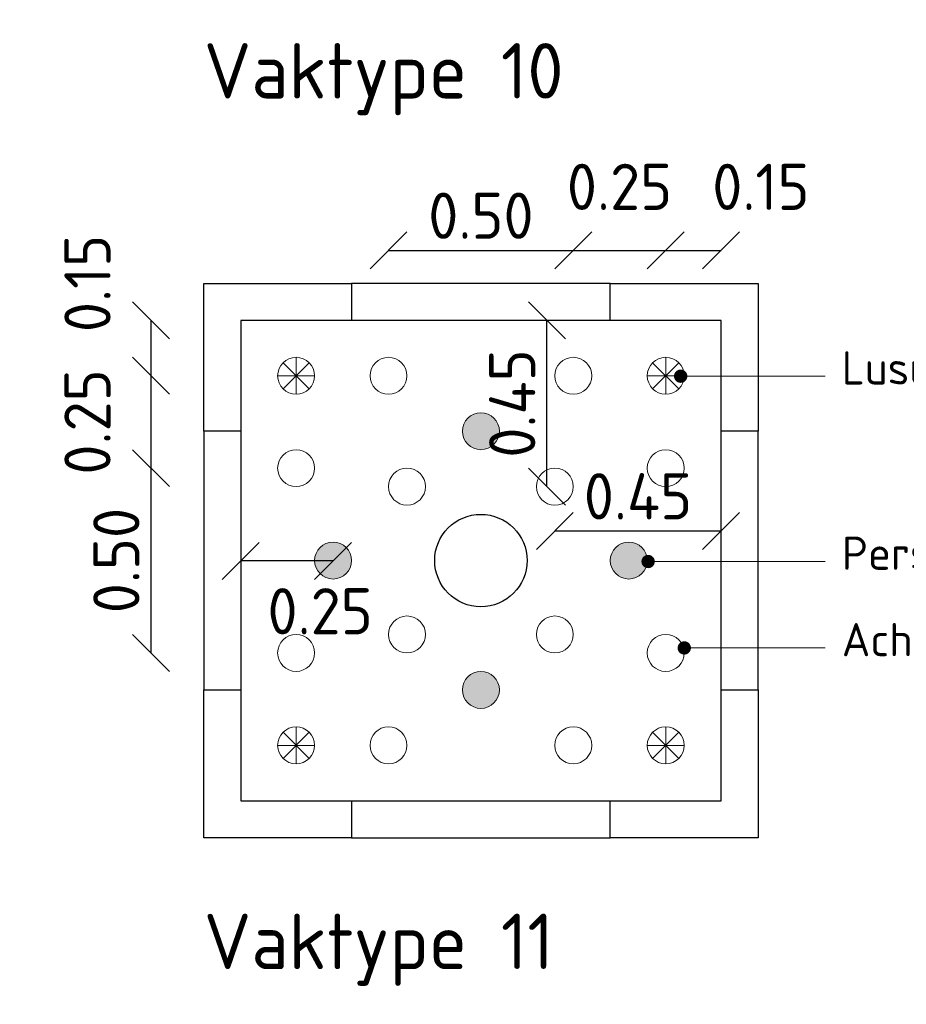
# Model space of a CAD drawing. Header units: metres. Extents: x -890 to 5635, y -951 to 6976.
# Tile 52 of 58: x 98.76 to 101.15, y 9.53 to 12.19. Entities that reach past the tile are written whole.
import ezdxf
from ezdxf import colors
from ezdxf.entities.mleader import LeaderData, LeaderLine
from ezdxf.math import Vec2, Vec3

# ---------------------------------------------------------------- set-up
doc = ezdxf.new("R2010")
doc.units = ezdxf.units.M
doc.layers.add('N-WE-GR-BOOM_2e_grootte-S', color=3, linetype='Continuous')
doc.layers.add('TM00_MAATVOERING', color=1, linetype='Continuous')
for name, color, linetype, lineweight in [('N-WE-GR-sierplantsoen-G', 10, 'Continuous', 18), ('N-WE-VH-KANTOPSLUITING_OPSLUITBAND_100X200-G', 3, 'Continuous', 25), ('N-WE-VH-KANTOPSLUITING_OPSLUITBAND_100X200_HOEKSTUK-S', 3, 'Continuous', 25), ('N-WE-VH-KANTOPSLUITING_VOORKANTBAND_OB_100x200-G', 3, 'Continuous', 25), ('X-XX-AL-AANPIJLING-T18', 10, 'Continuous', 18), ('X-XX-AL-T50', 130, 'Continuous', 50)]:
    doc.layers.add(name, color=color, linetype=linetype, lineweight=lineweight)
doc.styles.add('NLCS-ISO', font='NLCS-ISO.ttf')
doc.styles.add('NLCS-ISO-M20-T50', font='NLCS-ISO.ttf', dxfattribs={"height": 0.1})
doc.styles.add('NLCS-ISO-M50-T50', font='NLCS-ISO.ttf', dxfattribs={"height": 0.25})
doc.dimstyles.new('NLCS RODOR-DIM-050', dxfattribs={"dimscale": 0.05, "dimtxt": 2.5, "dimasz": 2, "dimexe": 1.25, "dimexo": 0.625, "dimtad": 1, "dimzin": 1, "dimdsep": 46, "dimtxsty": 'NLCS-ISO', "dimblk": 'OBLIQUE', "dimcen": 0, "dimse1": 1, "dimse2": 1, "dimclrd": 256, "dimclre": 1, "dimclrt": 256, "dimadec": 0, "dimazin": 0, "dimtfac": 1, "dimtmove": 2, "dimatfit": 3, "dimfxl": 1, "dimtfill": 1, "dimtolj": 1, "dimtzin": 0, "dimlwd": -1, "dimlwe": -1, "dimarcsym": 0})

# ---------------------------------------------------------------- blocks, each defined once
blk = doc.blocks.new('*U41')
blk.add_lwpolyline([(0, 100), (300, 100), (300, 400), (400, 400), (400, 0), (0, 0)], close=True)
at = {"linetype": 'Continuous', "lineweight": 0, "flags": 5}
blk.add_attdef('BPNR', (555.8, 250.2), '', height=400, dxfattribs=at)
blk = doc.blocks.new('*U42')
blk.add_lwpolyline([(0, 100), (300, 100), (300, 400), (400, 400), (400, 0), (0, 0)], close=True)
at = {"linetype": 'Continuous', "lineweight": 0, "flags": 5}
blk.add_attdef('BPNR', (555.8, 250.2), '', height=400, dxfattribs=at)
blk = doc.blocks.new('*U39')
blk.add_lwpolyline([(0, 100), (300, 100), (300, 400), (400, 400), (400, 0), (0, 0)], close=True)
at = {"linetype": 'Continuous', "lineweight": 0, "flags": 5}
blk.add_attdef('BPNR', (555.8, 250.2), '', height=400, dxfattribs=at)
blk = doc.blocks.new('*U40')
blk.add_lwpolyline([(0, 100), (300, 100), (300, 400), (400, 400), (400, 0), (0, 0)], close=True)
at = {"linetype": 'Continuous', "lineweight": 0, "flags": 5}
blk.add_attdef('BPNR', (555.8, 250.2), '', height=400, dxfattribs=at)
blk = doc.blocks.new('_Oblique')
at = {"color": 0, "linetype": 'ByBlock', "lineweight": -2}
blk.add_line((-0.5, -0.5), (0.5, 0.5), dxfattribs=at)
blk = doc.blocks.new('*D45')
at = {"layer": 'Defpoints', "color": 0, "transparency": 16777216}
for p in [(99.3534, 11.3799), (99.1106, 11.2299), (99.5034, 11.2299)]:
    blk.add_point(p, dxfattribs=at)
at = {"layer": 'TM00_MAATVOERING', "transparency": 16777216}
blk.add_line((99.1106, 11.3799), (99.1106, 11.2299), dxfattribs=at)
at = {"layer": 'TM00_MAATVOERING', "transparency": 16777216, "xscale": 0.1, "yscale": 0.1, "zscale": 0.1}
for p, rotation in [((99.1106, 11.3799), 90), ((99.1106, 11.2299), 270)]:
    blk.add_blockref('_Oblique', p, dxfattribs=dict(at, rotation=rotation))
at = {"layer": 'TM00_MAATVOERING', "transparency": 16777216, "insert": (98.9388, 11.4797), "char_height": 0.125, "attachment_point": 5, "rotation": 90, "style": 'NLCS-ISO', "bg_fill": 3, "box_fill_scale": 1.1, "bg_fill_color": 256, "bg_fill_true_color": 13158600, "bg_fill_transparency": 0}
blk.add_mtext('\\A1;0.15', dxfattribs=at)
blk = doc.blocks.new('*D46')
at = {"layer": 'Defpoints', "color": 0, "transparency": 16777216}
for p in [(99.5034, 11.2299), (99.1106, 10.9799), (99.5034, 10.9799)]:
    blk.add_point(p, dxfattribs=at)
at = {"layer": 'TM00_MAATVOERING', "transparency": 16777216}
blk.add_line((99.1106, 11.2299), (99.1106, 10.9799), dxfattribs=at)
at = {"layer": 'TM00_MAATVOERING', "transparency": 16777216, "xscale": 0.1, "yscale": 0.1, "zscale": 0.1}
for p, rotation in [((99.1106, 11.2299), 90), ((99.1106, 10.9799), 270)]:
    blk.add_blockref('_Oblique', p, dxfattribs=dict(at, rotation=rotation))
at = {"layer": 'TM00_MAATVOERING', "transparency": 16777216, "insert": (98.9388, 11.1049), "char_height": 0.125, "attachment_point": 5, "rotation": 90, "style": 'NLCS-ISO', "bg_fill": 3, "box_fill_scale": 1.1, "bg_fill_color": 256, "bg_fill_true_color": 13158600, "bg_fill_transparency": 0}
blk.add_mtext('\\A1;0.25', dxfattribs=at)
blk = doc.blocks.new('*D47')
at = {"layer": 'Defpoints', "color": 0, "transparency": 16777216}
for p in [(99.5034, 10.9799), (99.1106, 10.4799), (99.5034, 10.4799)]:
    blk.add_point(p, dxfattribs=at)
at = {"layer": 'TM00_MAATVOERING', "transparency": 16777216}
blk.add_line((99.1106, 10.9799), (99.1106, 10.4799), dxfattribs=at)
at = {"layer": 'TM00_MAATVOERING', "transparency": 16777216, "xscale": 0.1, "yscale": 0.1, "zscale": 0.1}
for p, rotation in [((99.1106, 10.9799), 90), ((99.1106, 10.4799), 270)]:
    blk.add_blockref('_Oblique', p, dxfattribs=dict(at, rotation=rotation))
at = {"layer": 'TM00_MAATVOERING', "transparency": 16777216, "insert": (99.0169, 10.7299), "char_height": 0.125, "attachment_point": 5, "rotation": 90, "style": 'NLCS-ISO', "bg_fill": 3, "box_fill_scale": 1.1, "bg_fill_color": 256, "bg_fill_true_color": 13158600, "bg_fill_transparency": 0}
blk.add_mtext('\\A1;0.50', dxfattribs=at)
blk = doc.blocks.new('*D103')
at = {"layer": 'Defpoints', "color": 0, "transparency": 16777216}
for p in [(100.5034, 11.5693), (100.2534, 11.2299), (100.5034, 11.2299)]:
    blk.add_point(p, dxfattribs=at)
at = {"layer": 'TM00_MAATVOERING', "transparency": 16777216}
blk.add_line((100.2534, 11.5693), (100.5034, 11.5693), dxfattribs=at)
at = {"layer": 'TM00_MAATVOERING', "transparency": 16777216, "xscale": 0.1, "yscale": 0.1, "zscale": 0.1, "rotation": 180}
blk.add_blockref('_Oblique', (100.2534, 11.5693), dxfattribs=at)
at = {"layer": 'TM00_MAATVOERING', "transparency": 16777216, "xscale": 0.1, "yscale": 0.1, "zscale": 0.1}
blk.add_blockref('_Oblique', (100.5034, 11.5693), dxfattribs=at)
at = {"layer": 'TM00_MAATVOERING', "transparency": 16777216, "insert": (100.3784, 11.7412), "char_height": 0.125, "attachment_point": 5, "style": 'NLCS-ISO', "bg_fill": 3, "box_fill_scale": 1.1, "bg_fill_color": 256, "bg_fill_true_color": 13158600, "bg_fill_transparency": 0}
blk.add_mtext('\\A1;0.25', dxfattribs=at)
blk = doc.blocks.new('*D104')
at = {"layer": 'Defpoints', "color": 0, "transparency": 16777216}
for p in [(100.6534, 11.5693), (100.6534, 11.3799), (100.5034, 11.2299)]:
    blk.add_point(p, dxfattribs=at)
at = {"layer": 'TM00_MAATVOERING', "transparency": 16777216}
blk.add_line((100.5034, 11.5693), (100.6534, 11.5693), dxfattribs=at)
at = {"layer": 'TM00_MAATVOERING', "transparency": 16777216, "xscale": 0.1, "yscale": 0.1, "zscale": 0.1, "rotation": 180}
blk.add_blockref('_Oblique', (100.5034, 11.5693), dxfattribs=at)
at = {"layer": 'TM00_MAATVOERING', "transparency": 16777216, "xscale": 0.1, "yscale": 0.1, "zscale": 0.1}
blk.add_blockref('_Oblique', (100.6534, 11.5693), dxfattribs=at)
at = {"layer": 'TM00_MAATVOERING', "transparency": 16777216, "insert": (100.7609, 11.7412), "char_height": 0.125, "attachment_point": 5, "style": 'NLCS-ISO', "bg_fill": 3, "box_fill_scale": 1.1, "bg_fill_color": 256, "bg_fill_true_color": 13158600, "bg_fill_transparency": 0}
blk.add_mtext('\\A1;0.15', dxfattribs=at)
blk = doc.blocks.new('*D105')
at = {"layer": 'Defpoints', "color": 0, "transparency": 16777216}
for p in [(99.3534, 11.3799), (99.1106, 11.2299), (99.5034, 11.2299)]:
    blk.add_point(p, dxfattribs=at)
at = {"layer": 'TM00_MAATVOERING', "transparency": 16777216}
blk.add_line((99.1106, 11.3799), (99.1106, 11.2299), dxfattribs=at)
at = {"layer": 'TM00_MAATVOERING', "transparency": 16777216, "xscale": 0.1, "yscale": 0.1, "zscale": 0.1}
for p, rotation in [((99.1106, 11.3799), 90), ((99.1106, 11.2299), 270)]:
    blk.add_blockref('_Oblique', p, dxfattribs=dict(at, rotation=rotation))
at = {"layer": 'TM00_MAATVOERING', "transparency": 16777216, "insert": (98.9388, 11.4797), "char_height": 0.125, "attachment_point": 5, "rotation": 90, "style": 'NLCS-ISO', "bg_fill": 3, "box_fill_scale": 1.1, "bg_fill_color": 256, "bg_fill_true_color": 13158600, "bg_fill_transparency": 0}
blk.add_mtext('\\A1;0.15', dxfattribs=at)
blk = doc.blocks.new('*D106')
at = {"layer": 'Defpoints', "color": 0, "transparency": 16777216}
for p in [(99.5034, 11.2299), (99.1106, 10.9799), (99.5034, 10.9799)]:
    blk.add_point(p, dxfattribs=at)
at = {"layer": 'TM00_MAATVOERING', "transparency": 16777216}
blk.add_line((99.1106, 11.2299), (99.1106, 10.9799), dxfattribs=at)
at = {"layer": 'TM00_MAATVOERING', "transparency": 16777216, "xscale": 0.1, "yscale": 0.1, "zscale": 0.1}
for p, rotation in [((99.1106, 11.2299), 90), ((99.1106, 10.9799), 270)]:
    blk.add_blockref('_Oblique', p, dxfattribs=dict(at, rotation=rotation))
at = {"layer": 'TM00_MAATVOERING', "transparency": 16777216, "insert": (98.9388, 11.1049), "char_height": 0.125, "attachment_point": 5, "rotation": 90, "style": 'NLCS-ISO', "bg_fill": 3, "box_fill_scale": 1.1, "bg_fill_color": 256, "bg_fill_true_color": 13158600, "bg_fill_transparency": 0}
blk.add_mtext('\\A1;0.25', dxfattribs=at)
blk = doc.blocks.new('*D107')
at = {"layer": 'Defpoints', "color": 0, "transparency": 16777216}
for p in [(99.3534, 11.3799), (100.1819, 11.3799), (99.8034, 10.9299)]:
    blk.add_point(p, dxfattribs=at)
at = {"layer": 'TM00_MAATVOERING', "transparency": 16777216}
blk.add_line((100.1819, 10.9299), (100.1819, 11.3799), dxfattribs=at)
at = {"layer": 'TM00_MAATVOERING', "transparency": 16777216, "xscale": 0.1, "yscale": 0.1, "zscale": 0.1}
for p, rotation in [((100.1819, 11.3799), 90), ((100.1819, 10.9299), 270)]:
    blk.add_blockref('_Oblique', p, dxfattribs=dict(at, rotation=rotation))
at = {"layer": 'TM00_MAATVOERING', "transparency": 16777216, "insert": (100.0881, 11.1549), "char_height": 0.125, "attachment_point": 5, "rotation": 90, "style": 'NLCS-ISO', "bg_fill": 3, "box_fill_scale": 1.1, "bg_fill_color": 256, "bg_fill_true_color": 13158600, "bg_fill_transparency": 0}
blk.add_mtext('\\A1;0.45', dxfattribs=at)
blk = doc.blocks.new('*D108')
at = {"layer": 'Defpoints', "color": 0, "transparency": 16777216}
for p in [(100.6534, 11.3799), (100.2034, 10.9299), (100.6534, 10.81)]:
    blk.add_point(p, dxfattribs=at)
at = {"layer": 'TM00_MAATVOERING', "transparency": 16777216}
blk.add_line((100.2034, 10.81), (100.6534, 10.81), dxfattribs=at)
at = {"layer": 'TM00_MAATVOERING', "transparency": 16777216, "xscale": 0.1, "yscale": 0.1, "zscale": 0.1, "rotation": 180}
blk.add_blockref('_Oblique', (100.2034, 10.81), dxfattribs=at)
at = {"layer": 'TM00_MAATVOERING', "transparency": 16777216, "xscale": 0.1, "yscale": 0.1, "zscale": 0.1}
blk.add_blockref('_Oblique', (100.6534, 10.81), dxfattribs=at)
at = {"layer": 'TM00_MAATVOERING', "transparency": 16777216, "insert": (100.4284, 10.9038), "char_height": 0.125, "attachment_point": 5, "style": 'NLCS-ISO', "bg_fill": 3, "box_fill_scale": 1.1, "bg_fill_color": 256, "bg_fill_true_color": 13158600, "bg_fill_transparency": 0}
blk.add_mtext('\\A1;0.45', dxfattribs=at)
blk = doc.blocks.new('*D109')
at = {"layer": 'Defpoints', "color": 0, "transparency": 16777216}
for p in [(99.3534, 11.3799), (99.3534, 10.7291), (99.6034, 10.7299)]:
    blk.add_point(p, dxfattribs=at)
at = {"layer": 'TM00_MAATVOERING', "transparency": 16777216}
blk.add_line((99.6034, 10.7291), (99.3534, 10.7291), dxfattribs=at)
at = {"layer": 'TM00_MAATVOERING', "transparency": 16777216, "insert": (99.5683, 10.5928), "char_height": 0.125, "attachment_point": 5, "style": 'NLCS-ISO', "bg_fill": 3, "box_fill_scale": 1.1, "bg_fill_color": 256, "bg_fill_true_color": 13158600, "bg_fill_transparency": 0}
blk.add_mtext('\\A1;0.25', dxfattribs=at)
at = {"layer": 'TM00_MAATVOERING', "transparency": 16777216, "xscale": 0.1, "yscale": 0.1, "zscale": 0.1, "rotation": 180}
blk.add_blockref('_Oblique', (99.3534, 10.7291), dxfattribs=at)
at = {"layer": 'TM00_MAATVOERING', "transparency": 16777216, "xscale": 0.1, "yscale": 0.1, "zscale": 0.1}
blk.add_blockref('_Oblique', (99.6034, 10.7291), dxfattribs=at)
blk = doc.blocks.new('*D110')
at = {"layer": 'Defpoints', "color": 0, "transparency": 16777216}
for p in [(99.5034, 10.9799), (99.1106, 10.4799), (99.5034, 10.4799)]:
    blk.add_point(p, dxfattribs=at)
at = {"layer": 'TM00_MAATVOERING', "transparency": 16777216}
blk.add_line((99.1106, 10.9799), (99.1106, 10.4799), dxfattribs=at)
at = {"layer": 'TM00_MAATVOERING', "transparency": 16777216, "xscale": 0.1, "yscale": 0.1, "zscale": 0.1}
for p, rotation in [((99.1106, 10.9799), 90), ((99.1106, 10.4799), 270)]:
    blk.add_blockref('_Oblique', p, dxfattribs=dict(at, rotation=rotation))
at = {"layer": 'TM00_MAATVOERING', "transparency": 16777216, "insert": (99.0169, 10.7299), "char_height": 0.125, "attachment_point": 5, "rotation": 90, "style": 'NLCS-ISO', "bg_fill": 3, "box_fill_scale": 1.1, "bg_fill_color": 256, "bg_fill_true_color": 13158600, "bg_fill_transparency": 0}
blk.add_mtext('\\A1;0.50', dxfattribs=at)
blk = doc.blocks.new('*D111')
at = {"layer": 'Defpoints', "color": 0, "transparency": 16777216}
for p in [(100.2534, 11.5693), (99.7534, 11.2299), (100.2534, 11.2299)]:
    blk.add_point(p, dxfattribs=at)
at = {"layer": 'TM00_MAATVOERING', "transparency": 16777216}
blk.add_line((99.7534, 11.5693), (100.2534, 11.5693), dxfattribs=at)
at = {"layer": 'TM00_MAATVOERING', "transparency": 16777216, "xscale": 0.1, "yscale": 0.1, "zscale": 0.1, "rotation": 180}
blk.add_blockref('_Oblique', (99.7534, 11.5693), dxfattribs=at)
at = {"layer": 'TM00_MAATVOERING', "transparency": 16777216, "xscale": 0.1, "yscale": 0.1, "zscale": 0.1}
blk.add_blockref('_Oblique', (100.2534, 11.5693), dxfattribs=at)
at = {"layer": 'TM00_MAATVOERING', "transparency": 16777216, "insert": (100.0034, 11.6631), "char_height": 0.125, "attachment_point": 5, "style": 'NLCS-ISO', "bg_fill": 3, "box_fill_scale": 1.1, "bg_fill_color": 256, "bg_fill_true_color": 13158600, "bg_fill_transparency": 0}
blk.add_mtext('\\A1;0.50', dxfattribs=at)
blk = doc.blocks.new('_Dot')
at = {"color": 0, "linetype": 'ByBlock', "lineweight": -2}
blk.add_line((-0.5, 0), (-1, 0), dxfattribs=at)
at = {"color": 0, "linetype": 'ByBlock', "const_width": 0.5}
blk.add_lwpolyline([(-0.25, 0, 1), (0.25, 0, 1)], format="xyb", close=True, dxfattribs=at)

msp = doc.modelspace()

# ---------------------------------------------------------------- hatches: boundary and pattern name
at = {"layer": 'N-WE-GR-sierplantsoen-G'}
h = msp.add_hatch(color=256, dxfattribs=at)
h.dxf.hatch_style = 1
edge = h.paths.add_edge_path()
edge.add_arc((100.0034, 10.3799), 0.05, 0, 360)

# ---------------------------------------------------------------- linework, layer by layer
at = {"layer": 'N-WE-GR-BOOM_2e_grootte-S', "color": 4}
msp.add_circle((100.0034, 10.7299), 0.125, dxfattribs=at)
at = {"layer": 'N-WE-GR-sierplantsoen-G'}
for p, q in [((99.468, 10.1945), (99.5387, 10.2652)), ((99.5387, 10.1945), (99.468, 10.2652)), ((99.5034, 10.1799), (99.5034, 10.2799)), ((99.5034, 10.1799), (99.5034, 10.2799)), ((100.468, 10.1945), (100.5387, 10.2652)), ((100.5387, 10.1945), (100.468, 10.2652)), ((100.5034, 10.1799), (100.5034, 10.2799)), ((99.4534, 10.2299), (99.5534, 10.2299)), ((100.4534, 10.2299), (100.5534, 10.2299))]:
    msp.add_line(p, q, dxfattribs=at)
for centre in [(100.2034, 10.5299), (100.5034, 10.4799), (100.0034, 10.3799), (99.5034, 10.2299), (99.7534, 10.2299), (100.2534, 10.2299), (100.5034, 10.2299)]:
    msp.add_circle(centre, 0.05, dxfattribs=at)
at = {"layer": 'N-WE-VH-KANTOPSLUITING_OPSLUITBAND_100X200-G', "flags": 128}
for points in [[(100.3534, 11.3799), (99.6534, 11.3799)], [(99.3534, 11.0799), (99.3534, 10.3799)], [(100.6534, 10.3799), (100.6534, 11.0799)], [(99.6534, 10.0799), (100.3534, 10.0799)]]:
    msp.add_lwpolyline(points, dxfattribs=at)
at = {"layer": 'N-WE-VH-KANTOPSLUITING_VOORKANTBAND_OB_100x200-G', "flags": 128}
for points in [[(100.3534, 11.4799), (99.6534, 11.4799)], [(99.2534, 11.0799), (99.2534, 10.3799)], [(100.7534, 10.3799), (100.7534, 11.0799)], [(99.6534, 9.9799), (100.3534, 9.9799)]]:
    msp.add_lwpolyline(points, dxfattribs=at)

# ---------------------------------------------------------------- block references
at = {"layer": 'N-WE-VH-KANTOPSLUITING_OPSLUITBAND_100X200_HOEKSTUK-S'}
for name, p, xscale, yscale, zscale, rotation in [('*U42', (99.6534, 11.4799), 0.0009999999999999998, 0.0009999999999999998, 0.0009999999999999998, 179.9999999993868), ('*U41', (100.7534, 11.0799), 0.001, 0.001, 0.001, 89.99999990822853), ('*U40', (99.2534, 10.3799), 0.001, 0.001, 0.001, 270.0000000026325)]:
    msp.add_blockref(name, p, dxfattribs=dict(at, xscale=xscale, yscale=yscale, zscale=zscale, rotation=rotation))
at = {"layer": 'N-WE-VH-KANTOPSLUITING_OPSLUITBAND_100X200_HOEKSTUK-S', "xscale": 0.001, "yscale": 0.001, "zscale": 0.001}
msp.add_blockref('*U39', (100.3534, 9.9799), dxfattribs=at)

# ---------------------------------------------------------------- texts
at = {"layer": 'X-XX-AL-T50', "ltscale": 0.5, "char_height": 0.25, "width": 6.050701, "attachment_point": 1, "style": 'NLCS-ISO-M50-T50'}
for s, insert in [('{\\H0.6x;\\C3;Vaktype 10}', (99.2534, 12.1302)), ('{\\H0.6x;\\C3;Vaktype 11}', (99.2534, 9.7744))]:
    msp.add_mtext(s, dxfattribs=dict(at, insert=insert))

# ---------------------------------------------------------------- leaders
at = {"layer": 'X-XX-AL-AANPIJLING-T18'}
ml = msp.add_multileader_mtext('Standard', dxfattribs=at)
ml.set_content("Achillea filipendulina 'Cloth of Gold'(12 st)", color=2, style='NLCS-ISO-M20-T50')
ml.set_leader_properties(color=256, linetype='ByLayer', lineweight=-1)
ml.set_arrow_properties(name='DOT')
ml.build(insert=Vec2(0, 0))
ml.multileader.update_dxf_attribs({"text_left_attachment_type": 3, "text_right_attachment_type": 5, "dogleg_length": 0.036, "arrow_head_size": 0.036})
ctx = ml.context
ctx.base_point, ctx.char_height, ctx.arrow_head_size, ctx.landing_gap_size, ctx.plane_origin = Vec3(100.9349, 10.4934), 0.09, 0.036, 0.045, Vec3(102.6796, 10.4934)
ctx.left_attachment, ctx.right_attachment = 3, 5
notes = []
notes.append((ctx, [(0, (1, 1, 0), (100.8989, 10.4934), (1, 0), 0.036, [(0, [(100.5537, 10.4934)], 0, [])])]))
ctx.mtext.insert, ctx.mtext.flow_direction = Vec3(100.9799, 10.5609), 5
for ctx, leaders in notes:
    for number, flags, end, landing, length, lines in leaders:
        leader = LeaderData()
        leader.index, (leader.has_last_leader_line, leader.has_dogleg_vector, leader.attachment_direction) = number, flags
        leader.last_leader_point, leader.dogleg_vector, leader.dogleg_length = Vec3(end), Vec3(landing), length
        for number, points, colour, breaks in lines:
            line = LeaderLine()
            line.index, line.vertices, line.color, line.breaks = number, Vec3.list(points), colors.encode_raw_color(colour), breaks
            leader.lines.append(line)
        ctx.leaders.append(leader)

# ---------------------------------------------------------------- next in the draw order: dimensions: what is measured, and where the dimension line sits
at = {"layer": 'TM00_MAATVOERING'}
dim = msp.add_linear_dim(base=(100.5034, 11.5693), p1=(100.2534, 11.2299), p2=(100.5034, 11.2299), dimstyle='NLCS RODOR-DIM-050', dxfattribs=at)
dim.commit()
dim.dimension.update_dxf_attribs({"geometry": '*D103', "text_midpoint": (100.3784, 11.7412)})
dim = msp.add_linear_dim(base=(99.1106, 11.2299), p1=(99.3534, 11.3799), p2=(99.5034, 11.2299), angle=90, dimstyle='NLCS RODOR-DIM-050', dxfattribs=at)
dim.commit()
dim.dimension.update_dxf_attribs({"geometry": '*D45', "text_midpoint": (98.9388, 11.4797), "dimtype": 160})

# ---------------------------------------------------------------- next in the draw order: dimensions: what is measured, and where the dimension line sits
dim = msp.add_linear_dim(base=(100.6534, 11.5693), p1=(100.5034, 11.2299), p2=(100.6534, 11.3799), dimstyle='NLCS RODOR-DIM-050', dxfattribs=at)
dim.commit()
dim.dimension.update_dxf_attribs({"geometry": '*D104', "text_midpoint": (100.7609, 11.7412), "dimtype": 160})
dim = msp.add_linear_dim(base=(99.1106, 10.9799), p1=(99.5034, 11.2299), p2=(99.5034, 10.9799), angle=90, dimstyle='NLCS RODOR-DIM-050', dxfattribs=at)
dim.commit()
dim.dimension.update_dxf_attribs({"geometry": '*D46', "text_midpoint": (98.9388, 11.1049)})

# ---------------------------------------------------------------- next in the draw order: linework, layer by layer
at = {"layer": 'N-WE-GR-sierplantsoen-G'}
msp.add_line((99.5034, 11.1799), (99.5034, 11.2799), dxfattribs=at)

# ---------------------------------------------------------------- next in the draw order: dimensions: what is measured, and where the dimension line sits
at = {"layer": 'TM00_MAATVOERING'}
dim = msp.add_linear_dim(base=(99.1106, 10.4799), p1=(99.5034, 10.9799), p2=(99.5034, 10.4799), angle=90, dimstyle='NLCS RODOR-DIM-050', dxfattribs=at)
dim.commit()
dim.dimension.update_dxf_attribs({"geometry": '*D47', "text_midpoint": (99.0169, 10.7299)})

# ---------------------------------------------------------------- next in the draw order: dimensions: what is measured, and where the dimension line sits
dim = msp.add_linear_dim(base=(99.1106, 11.2299), p1=(99.3534, 11.3799), p2=(99.5034, 11.2299), angle=90, dimstyle='NLCS RODOR-DIM-050', dxfattribs=at)
dim.commit()
dim.dimension.update_dxf_attribs({"geometry": '*D105', "text_midpoint": (98.9388, 11.4797), "dimtype": 160})

# ---------------------------------------------------------------- next in the draw order: dimensions: what is measured, and where the dimension line sits
dim = msp.add_linear_dim(base=(99.1106, 10.9799), p1=(99.5034, 11.2299), p2=(99.5034, 10.9799), angle=90, dimstyle='NLCS RODOR-DIM-050', dxfattribs=at)
dim.commit()
dim.dimension.update_dxf_attribs({"geometry": '*D106', "text_midpoint": (98.9388, 11.1049)})

# ---------------------------------------------------------------- next in the draw order: dimensions: what is measured, and where the dimension line sits
dim = msp.add_linear_dim(base=(100.1819, 11.3799), p1=(99.8034, 10.9299), p2=(99.3534, 11.3799), angle=90, dimstyle='NLCS RODOR-DIM-050', dxfattribs=at)
dim.commit()
dim.dimension.update_dxf_attribs({"geometry": '*D107', "text_midpoint": (100.0881, 11.1549)})

# ---------------------------------------------------------------- next in the draw order: hatches: boundary and pattern name
at = {"layer": 'N-WE-GR-sierplantsoen-G'}
h = msp.add_hatch(color=256, dxfattribs=at)
h.dxf.hatch_style = 1
edge = h.paths.add_edge_path()
edge.add_arc((100.0034, 11.0799), 0.05, 0, 360)

# ---------------------------------------------------------------- next in the draw order: linework, layer by layer
msp.add_circle((100.0034, 11.0799), 0.05, dxfattribs=at)

# ---------------------------------------------------------------- next in the draw order: dimensions: what is measured, and where the dimension line sits
at = {"layer": 'TM00_MAATVOERING'}
dim = msp.add_linear_dim(base=(99.3534, 10.7291), p1=(99.6034, 10.7299), p2=(99.3534, 11.3799), dimstyle='NLCS RODOR-DIM-050', dxfattribs=at)
dim.commit()
dim.dimension.update_dxf_attribs({"geometry": '*D109', "text_midpoint": (99.5683, 10.5928), "dimtype": 160})
dim = msp.add_linear_dim(base=(100.6534, 10.81), p1=(100.2034, 10.9299), p2=(100.6534, 11.3799), dimstyle='NLCS RODOR-DIM-050', dxfattribs=at)
dim.commit()
dim.dimension.update_dxf_attribs({"geometry": '*D108', "text_midpoint": (100.4284, 10.9038)})

# ---------------------------------------------------------------- next in the draw order: hatches: boundary and pattern name
at = {"layer": 'N-WE-GR-sierplantsoen-G'}
h = msp.add_hatch(color=256, dxfattribs=at)
h.dxf.hatch_style = 1
edge = h.paths.add_edge_path()
edge.add_arc((99.6034, 10.7299), 0.05, 0, 360)
h = msp.add_hatch(color=256, dxfattribs=at)
h.dxf.hatch_style = 1
edge = h.paths.add_edge_path()
edge.add_arc((100.4034, 10.7299), 0.05, 0, 360)

# ---------------------------------------------------------------- next in the draw order: linework, layer by layer
for p, q in [((99.5034, 11.1799), (99.5034, 11.2799)), ((100.5034, 11.1799), (100.5034, 11.2799)), ((99.468, 11.1945), (99.5387, 11.2652)), ((99.5387, 11.1945), (99.468, 11.2652)), ((100.468, 11.1945), (100.5387, 11.2652)), ((100.5387, 11.1945), (100.468, 11.2652)), ((99.4534, 11.2299), (99.5534, 11.2299)), ((100.4534, 11.2299), (100.5534, 11.2299))]:
    msp.add_line(p, q, dxfattribs=at)
for centre in [(99.5034, 11.2299), (99.7534, 11.2299), (100.2534, 11.2299), (100.5034, 11.2299), (99.5034, 10.9799), (100.5034, 10.9799), (99.8034, 10.9299), (100.2034, 10.9299), (99.6034, 10.7299), (100.4034, 10.7299), (99.8034, 10.5299), (99.5034, 10.4799)]:
    msp.add_circle(centre, 0.05, dxfattribs=at)

# ---------------------------------------------------------------- next in the draw order: leaders
at = {"layer": 'X-XX-AL-AANPIJLING-T18'}
ml = msp.add_multileader_mtext('Standard', dxfattribs=at)
ml.set_content('Lusula sylvatica (4 st)', color=2, style='NLCS-ISO-M20-T50')
ml.set_leader_properties(color=256, linetype='ByLayer', lineweight=-1)
ml.set_arrow_properties(name='DOT')
ml.build(insert=Vec2(0, 0))
ml.multileader.update_dxf_attribs({"text_left_attachment_type": 3, "text_right_attachment_type": 5, "dogleg_length": 0.036, "arrow_head_size": 0.036})
ctx = ml.context
ctx.base_point, ctx.char_height, ctx.arrow_head_size, ctx.landing_gap_size, ctx.plane_origin = Vec3(100.9349, 11.2288), 0.09, 0.036, 0.045, Vec3(102.6796, 11.2288)
ctx.left_attachment, ctx.right_attachment = 3, 5
notes = []
notes.append((ctx, [(0, (1, 1, 0), (100.8989, 11.2288), (1, 0), 0.036, [(0, [(100.5439, 11.2288)], 0, [])])]))
ctx.mtext.insert, ctx.mtext.flow_direction = Vec3(100.9799, 11.2963), 5
ml = msp.add_multileader_mtext('Standard', dxfattribs=at)
ml.set_content("Persicaria amplexicaulis 'Speciosa'(4 st)", color=2, style='NLCS-ISO-M20-T50')
ml.set_leader_properties(color=256, linetype='ByLayer', lineweight=-1)
ml.set_arrow_properties(name='DOT')
ml.build(insert=Vec2(0, 0))
ml.multileader.update_dxf_attribs({"text_left_attachment_type": 3, "text_right_attachment_type": 5, "dogleg_length": 0.036, "arrow_head_size": 0.036})
ctx = ml.context
ctx.base_point, ctx.char_height, ctx.arrow_head_size, ctx.landing_gap_size, ctx.plane_origin = Vec3(100.9349, 10.7273), 0.09, 0.036, 0.045, Vec3(102.6796, 10.7273)
ctx.left_attachment, ctx.right_attachment = 3, 5
notes.append((ctx, [(0, (1, 1, 0), (100.8989, 10.7273), (1, 0), 0.036, [(0, [(100.4558, 10.7273)], 0, [])])]))
ctx.mtext.insert, ctx.mtext.flow_direction = Vec3(100.9799, 10.7948), 5
for ctx, leaders in notes:
    for number, flags, end, landing, length, lines in leaders:
        leader = LeaderData()
        leader.index, (leader.has_last_leader_line, leader.has_dogleg_vector, leader.attachment_direction) = number, flags
        leader.last_leader_point, leader.dogleg_vector, leader.dogleg_length = Vec3(end), Vec3(landing), length
        for number, points, colour, breaks in lines:
            line = LeaderLine()
            line.index, line.vertices, line.color, line.breaks = number, Vec3.list(points), colors.encode_raw_color(colour), breaks
            leader.lines.append(line)
        ctx.leaders.append(leader)

# ---------------------------------------------------------------- next in the draw order: dimensions: what is measured, and where the dimension line sits
at = {"layer": 'TM00_MAATVOERING'}
dim = msp.add_linear_dim(base=(100.2534, 11.5693), p1=(99.7534, 11.2299), p2=(100.2534, 11.2299), dimstyle='NLCS RODOR-DIM-050', dxfattribs=at)
dim.commit()
dim.dimension.update_dxf_attribs({"geometry": '*D111', "text_midpoint": (100.0034, 11.6631)})
dim = msp.add_linear_dim(base=(99.1106, 10.4799), p1=(99.5034, 10.9799), p2=(99.5034, 10.4799), angle=90, dimstyle='NLCS RODOR-DIM-050', dxfattribs=at)
dim.commit()
dim.dimension.update_dxf_attribs({"geometry": '*D110', "text_midpoint": (99.0169, 10.7299)})

# ---------------------------------------------------------------- next in the draw order: linework, layer by layer
msp.add_circle((74.4072, 12.7269), 964.0442)

# ---------------------------------------------------------------- next in the draw order: leaders
at = {"layer": 'X-XX-AL-AANPIJLING-T18'}
ml = msp.add_multileader_mtext('Standard', dxfattribs=at)
ml.set_content("Epimedium x perralchicum 'Frohnleiten'(24 st)", color=2, style='NLCS-ISO-M20-T50')
ml.set_leader_properties(color=256, linetype='ByLayer', lineweight=-1)
ml.set_arrow_properties(name='DOT')
ml.build(insert=Vec2(0, 0))
ml.multileader.update_dxf_attribs({"text_left_attachment_type": 3, "text_right_attachment_type": 5, "dogleg_length": 0.036, "arrow_head_size": 0.036})
ctx = ml.context
ctx.base_point, ctx.char_height, ctx.arrow_head_size, ctx.landing_gap_size, ctx.plane_origin = Vec3(96.2451, 11.2288), 0.09, 0.036, 0.045, Vec3(96.9898, 11.2288)
ctx.left_attachment, ctx.right_attachment = 3, 5
notes = []
notes.append((ctx, [(0, (1, 1, 0), (96.2091, 11.2288), (1, 0), 0.036, [(0, [(95.8636, 11.2288)], 0, [])])]))
ctx.mtext.insert, ctx.mtext.flow_direction = Vec3(96.2901, 11.2963), 5
for ctx, leaders in notes:
    for number, flags, end, landing, length, lines in leaders:
        leader = LeaderData()
        leader.index, (leader.has_last_leader_line, leader.has_dogleg_vector, leader.attachment_direction) = number, flags
        leader.last_leader_point, leader.dogleg_vector, leader.dogleg_length = Vec3(end), Vec3(landing), length
        for number, points, colour, breaks in lines:
            line = LeaderLine()
            line.index, line.vertices, line.color, line.breaks = number, Vec3.list(points), colors.encode_raw_color(colour), breaks
            leader.lines.append(line)
        ctx.leaders.append(leader)

doc.saveas('drawing.dxf')
